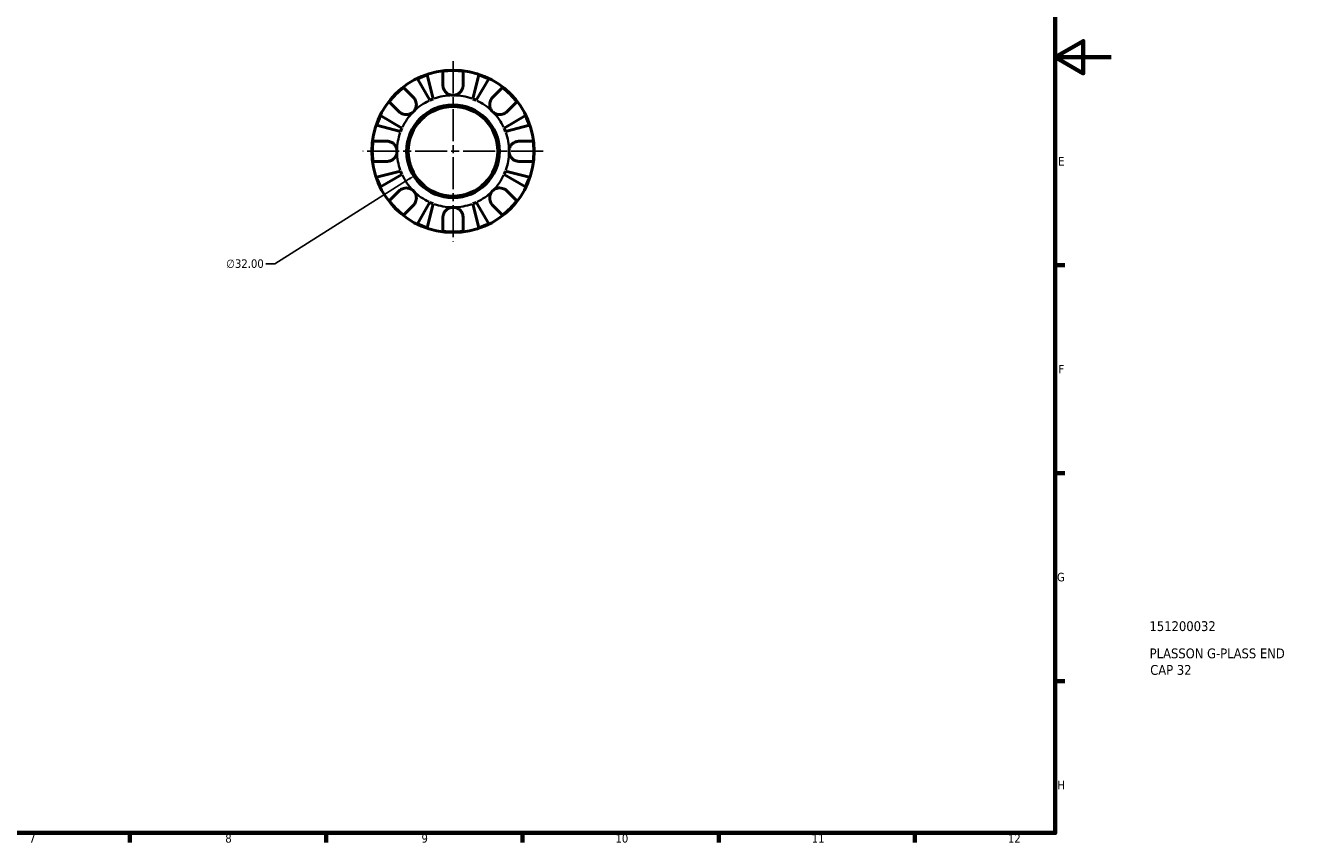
# Model space of a CAD drawing. Header units: millimetres. Extents: x 0 to 907, y 0 to 594.
# Tile 3 of 4: x 453 to 907, y 17 to 308. Entities that reach past the tile are written whole.
import ezdxf

# ---------------------------------------------------------------- set-up
doc = ezdxf.new("R2010")
doc.units = ezdxf.units.MM
doc.linetypes.add('CHAIN', pattern=[0.7087, 0.4724, -0.0591, 0.1181, -0.0591])
for name, color, linetype, lineweight in [('Border (ANSI)', 7, 'Continuous', 70), ('Center Mark (ANSI)', 7, 'Continuous', 25), ('Dimension (ANSI)', 7, 'Continuous', 25), ('Title (ISO)', 7, 'Continuous', 50), ('Visible (ANSI)', 7, 'Continuous', 50), ('Visible Narrow (ANSI)', 7, 'Continuous', 35)]:
    doc.layers.add(name, color=color, linetype=linetype, lineweight=lineweight)
doc.styles.add('Note Text (ANSI)', font='tahoma.ttf')
doc.styles.add('Note Text (ISO)', font='tahoma.ttf')
doc.dimstyles.new('Default - mm (ANSI)', dxfattribs={"dimtxt": 3.048, "dimasz": 2.5, "dimexe": 3.175, "dimexo": 1.6002, "dimgap": 0.8, "dimtad": 0, "dimtoh": 1, "dimrnd": 1e-08, "dimzin": 4, "dimdsep": 46, "dimtxsty": 'Note Text (ANSI)', "dimcen": 0.09, "dimdle": 10, "dimclrd": 256, "dimclre": 256, "dimclrt": 256, "dimadec": 1, "dimazin": 1, "dimtfac": 1, "dimtofl": 0, "dimtmove": 0, "dimatfit": 3, "dimfxl": 1, "dimtolj": 1, "dimtzin": 4, "dimlwd": -1, "dimlwe": -1, "dimarcsym": 0})

# ---------------------------------------------------------------- blocks, each defined once
blk = doc.blocks.new('Borders Default Border')
at = {"layer": 'Border (ANSI)'}
for p, q in [((821, 222.75), (824.45, 222.75)), ((821, 148.5), (824.45, 148.5)), ((821, 74.25), (824.45, 74.25)), ((490.58, 20), (490.58, 16.55)), ((560.67, 20), (560.67, 16.55)), ((630.75, 20), (630.75, 16.55)), ((700.83, 20), (700.83, 16.55)), ((770.92, 20), (770.92, 16.55))]:
    blk.add_line(p, q, dxfattribs=at)
at = {"layer": 'Border (ANSI)', "flags": 128}
for points in [[(20, 20), (20, 574), (821, 574), (821, 20), (20, 20)], [(841, 297), (821, 297), (831, 302.77), (831, 291.23), (821, 297)]]:
    blk.add_lwpolyline(points, dxfattribs=at)
at = {"layer": 'Border (ANSI)', "attachment_point": 7, "style": 'Note Text (ANSI)'}
for s, insert, char_height in [('E', (822.05, 258.35), 3.05), ('F', (822.14, 184.1), 3.05), ('G', (821.66, 109.79), 3.05), ('H', (821.81, 35.6), 3.05), ('7', (454.6, 16.55), 3.05), ('8', (524.63, 16.48), 3.05), ('9', (594.7, 16.49), 3.05), ('10', (663.96, 16.49), 3.048), ('11', (734.04, 16.55), 3.048), ('12', (804.13, 16.55), 3.048)]:
    blk.add_mtext(s, dxfattribs=dict(at, insert=insert, char_height=char_height))
blk = doc.blocks.new('Title Blocks ISO')
at = {"layer": 'Title (ISO)', "style": 'Note Text (ISO)'}
for tag, p in [('PART_NUMBER_001', (33.69, 72.11)), ('DESCRIPTION_001', (33.74, 62.38)), ('DESCRIPTION_002', (33.94, 56.47))]:
    blk.add_attdef(tag, p, '', height=3.5, dxfattribs=at)
blk = doc.blocks.new('*D8')
at = {"layer": 'Defpoints', "color": 0, "transparency": 16777216}
for p in [(619.49, 271.98), (592.44, 254.88)]:
    blk.add_point(p, dxfattribs=at)
at = {"layer": 'Dimension (ANSI)', "transparency": 16777216}
for p, q in [((605.88, 263.43), (606.06, 263.43)), ((605.97, 263.34), (605.97, 263.52)), ((542.36, 223.21), (590.33, 253.54)), ((539.14, 223.21), (542.36, 223.21))]:
    blk.add_line(p, q, dxfattribs=at)
blk.add_solid([(590.11, 253.89), (590.55, 253.19), (592.44, 254.88)], dxfattribs=at)
at = {"layer": 'Dimension (ANSI)', "transparency": 16777216, "insert": (524.95, 224.85), "char_height": 3.048, "attachment_point": 1, "style": 'Note Text (ANSI)'}
blk.add_mtext('\\A1;∅32.00', dxfattribs=at)

msp = doc.modelspace()

# ---------------------------------------------------------------- linework, layer by layer
at = {"layer": 'Center Mark (ANSI)', "linetype": 'CHAIN', "ltscale": 24.192183}
for p, q in [((605.967, 295.602), (605.967, 231.252)), ((638.142, 263.427), (573.792, 263.427))]:
    msp.add_line(p, q, dxfattribs=at)
at = {"layer": 'Visible (ANSI)'}
for p, q in [((596.691, 290.712), (598.908, 282.14)), ((602.367, 287.027), (602.367, 292.02)), ((609.567, 292.02), (609.567, 287.027)), ((613.025, 282.14), (615.242, 290.712)), ((588.294, 286.191), (591.825, 282.661)), ((597.726, 281.651), (593.232, 289.279)), ((618.701, 289.279), (614.208, 281.651)), ((620.109, 282.661), (623.639, 286.191)), ((586.733, 277.57), (583.203, 281.1)), ((628.73, 281.1), (625.2, 277.57)), ((587.254, 270.486), (578.682, 272.703)), ((580.115, 276.162), (587.743, 271.668)), ((624.19, 271.668), (631.818, 276.162)), ((633.251, 272.703), (624.68, 270.486)), ((577.374, 267.027), (582.367, 267.027)), ((629.567, 267.027), (634.559, 267.027)), ((582.367, 259.827), (577.374, 259.827)), ((634.559, 259.827), (629.567, 259.827)), ((578.682, 254.152), (587.254, 256.369)), ((587.743, 255.186), (580.115, 250.693)), ((631.818, 250.693), (624.19, 255.186)), ((624.68, 256.369), (633.251, 254.152)), ((583.203, 245.755), (586.733, 249.285)), ((593.232, 237.576), (597.726, 245.204)), ((614.208, 245.204), (618.701, 237.576)), ((625.2, 249.285), (628.73, 245.755)), ((591.825, 244.194), (588.294, 240.664)), ((598.908, 244.714), (596.691, 236.143)), ((615.242, 236.143), (613.025, 244.714)), ((623.639, 240.664), (620.109, 244.194)), ((602.367, 234.835), (602.367, 239.827)), ((609.567, 239.827), (609.567, 234.835))]:
    msp.add_line(p, q, dxfattribs=at)
for radius in [29, 16.58, 16]:
    msp.add_circle((605.967, 263.427), radius, dxfattribs=at)
for radius, start, end in [(28.818, 108.77511, 116.22489), (28.818, 82.82379, 97.17621), (28.818, 63.77511, 71.22489), (28.818, 127.82379, 142.17621), (28.818, 37.82379, 52.17621), (20, 110.66622, 114.33378), (20, 65.66622, 69.33378), (28.818, 153.77511, 161.22489), (28.818, 18.77511, 26.22489), (20, 155.66622, 159.33378), (20, 20.66622, 24.33378), (28.818, 172.82379, 187.17621), (28.818, 352.82379, 7.17621), (28.818, 198.77511, 206.22489), (20, 200.66622, 204.33378), (20, 335.66622, 339.33378), (28.818, 333.77511, 341.22489), (28.818, 217.82379, 232.17621), (20, 245.66622, 249.33378), (20, 290.66622, 294.33378), (28.818, 307.82379, 322.17621), (28.818, 243.77511, 251.22489), (28.818, 288.77511, 296.22489), (28.818, 262.82379, 277.17621)]:
    msp.add_arc((605.967, 263.427), radius, start, end, dxfattribs=at)
for points, knots in [([(605.967, 283.427), (605.674, 283.427), (605.382, 283.463), (604.786, 283.611), (604.485, 283.73), (603.802, 284.114), (603.448, 284.415), (602.964, 285.017), (602.802, 285.283), (602.598, 285.743), (602.534, 285.926), (602.441, 286.28), (602.409, 286.451), (602.374, 286.757), (602.367, 286.893), (602.367, 287.027)], [0, 0, 0, 0, 0.08783311, 0.08783311, 0.18435408, 0.18435408, 0.32279749, 0.32279749, 0.41754463, 0.41754463, 0.47774931, 0.47774931, 0.53276241, 0.53276241, 0.57681269, 0.57681269, 0.57681269, 0.57681269]), ([(609.567, 287.027), (609.567, 287.024), (609.567, 287.02), (609.566, 286.827), (609.551, 286.636), (609.491, 286.275), (609.451, 286.106), (609.333, 285.734), (609.25, 285.534), (608.969, 285.004), (608.737, 284.695), (608.137, 284.121), (607.762, 283.876), (606.914, 283.522), (606.443, 283.427), (605.967, 283.427)], [-0.58332629, -0.58332629, -0.58332629, -0.58332629, -0.58206847, -0.58206847, -0.51861604, -0.51861604, -0.4628074, -0.4628074, -0.39473272, -0.39473272, -0.27692423, -0.27692423, -0.14288351, -0.14288351, 0, 0, 0, 0]), ([(591.825, 282.661), (591.913, 282.572), (591.998, 282.478), (592.223, 282.2), (592.352, 282.006), (592.577, 281.579), (592.671, 281.347), (592.837, 280.767), (592.884, 280.414), (592.871, 279.608), (592.78, 279.163), (592.427, 278.306), (592.161, 277.906), (591.825, 277.57)], [-0.58004807, -0.58004807, -0.58004807, -0.58004807, -0.5384523, -0.5384523, -0.46383793, -0.46383793, -0.3862639, -0.3862639, -0.27840269, -0.27840269, -0.14277912, -0.14277912, 0, 0, 0, 0]), ([(620.109, 277.57), (619.926, 277.753), (619.763, 277.955), (619.474, 278.407), (619.352, 278.656), (619.13, 279.284), (619.061, 279.67), (619.049, 280.424), (619.099, 280.784), (619.271, 281.37), (619.365, 281.599), (619.593, 282.024), (619.723, 282.218), (619.945, 282.489), (620.025, 282.577), (620.109, 282.661)], [0, 0, 0, 0, 0.07774953, 0.07774953, 0.16081914, 0.16081914, 0.27783798, 0.27783798, 0.3882896, 0.3882896, 0.46542959, 0.46542959, 0.54035429, 0.54035429, 0.57953204, 0.57953204, 0.57953204, 0.57953204]), ([(591.825, 277.57), (591.641, 277.386), (591.439, 277.223), (590.987, 276.934), (590.738, 276.812), (590.11, 276.591), (589.724, 276.522), (588.971, 276.51), (588.61, 276.56), (588.024, 276.731), (587.795, 276.826), (587.37, 277.054), (587.176, 277.184), (586.905, 277.406), (586.817, 277.486), (586.733, 277.57)], [0, 0, 0, 0, 0.07774953, 0.07774953, 0.16081914, 0.16081914, 0.27783798, 0.27783798, 0.3882896, 0.3882896, 0.46542959, 0.46542959, 0.54035429, 0.54035429, 0.57953204, 0.57953204, 0.57953204, 0.57953204]), ([(625.2, 277.57), (625.111, 277.481), (625.017, 277.396), (624.739, 277.171), (624.545, 277.042), (624.118, 276.817), (623.887, 276.723), (623.306, 276.557), (622.954, 276.51), (622.147, 276.523), (621.702, 276.614), (620.845, 276.967), (620.445, 277.233), (620.109, 277.57)], [-0.58004807, -0.58004807, -0.58004807, -0.58004807, -0.5384523, -0.5384523, -0.46383793, -0.46383793, -0.3862639, -0.3862639, -0.27840269, -0.27840269, -0.14277912, -0.14277912, 0, 0, 0, 0]), ([(582.367, 267.027), (582.51, 267.027), (582.654, 267.019), (583.014, 266.975), (583.228, 266.93), (583.669, 266.792), (583.893, 266.697), (584.419, 266.406), (584.705, 266.188), (585.267, 265.606), (585.516, 265.228), (585.873, 264.374), (585.967, 263.903), (585.967, 263.427)], [-0.57647647, -0.57647647, -0.57647647, -0.57647647, -0.52968676, -0.52968676, -0.46054026, -0.46054026, -0.38562403, -0.38562403, -0.27730827, -0.27730827, -0.14258086, -0.14258086, 0, 0, 0, 0]), ([(585.967, 263.427), (585.967, 263.147), (585.934, 262.868), (585.799, 262.3), (585.692, 262.014), (585.334, 261.336), (585.041, 260.974), (584.446, 260.471), (584.179, 260.301), (583.686, 260.07), (583.471, 259.993), (583.027, 259.881), (582.802, 259.847), (582.507, 259.829), (582.437, 259.827), (582.367, 259.827)], [-2.49913258, -2.49913258, -2.49913258, -2.49913258, -2.41505436, -2.41505436, -2.32384732, -2.32384732, -2.1841143, -2.1841143, -2.08674766, -2.08674766, -2.01440674, -2.01440674, -1.93994266, -1.93994266, -1.91637503, -1.91637503, -1.91637503, -1.91637503]), ([(625.967, 263.427), (625.967, 263.708), (625.999, 263.987), (626.134, 264.555), (626.242, 264.84), (626.6, 265.519), (626.892, 265.881), (627.487, 266.383), (627.755, 266.554), (628.247, 266.785), (628.463, 266.861), (628.906, 266.974), (629.132, 267.008), (629.426, 267.025), (629.497, 267.027), (629.567, 267.027)], [-2.49913258, -2.49913258, -2.49913258, -2.49913258, -2.41505436, -2.41505436, -2.32384732, -2.32384732, -2.1841143, -2.1841143, -2.08674766, -2.08674766, -2.01440674, -2.01440674, -1.93994266, -1.93994266, -1.91637503, -1.91637503, -1.91637503, -1.91637503]), ([(629.567, 259.827), (629.424, 259.827), (629.279, 259.836), (628.92, 259.879), (628.705, 259.925), (628.264, 260.063), (628.04, 260.158), (627.514, 260.448), (627.228, 260.666), (626.666, 261.248), (626.417, 261.627), (626.061, 262.481), (625.967, 262.952), (625.967, 263.427)], [-0.57647647, -0.57647647, -0.57647647, -0.57647647, -0.52968676, -0.52968676, -0.46054026, -0.46054026, -0.38562403, -0.38562403, -0.27730827, -0.27730827, -0.14258086, -0.14258086, 0, 0, 0, 0]), ([(586.733, 249.285), (586.822, 249.374), (586.916, 249.459), (587.194, 249.683), (587.388, 249.812), (587.815, 250.038), (588.047, 250.132), (588.627, 250.297), (588.98, 250.345), (589.786, 250.332), (590.231, 250.241), (591.088, 249.888), (591.488, 249.622), (591.825, 249.285)], [-0.58004807, -0.58004807, -0.58004807, -0.58004807, -0.5384523, -0.5384523, -0.46383793, -0.46383793, -0.3862639, -0.3862639, -0.27840269, -0.27840269, -0.14277912, -0.14277912, 0, 0, 0, 0]), ([(620.109, 249.285), (620.292, 249.468), (620.495, 249.631), (620.946, 249.92), (621.195, 250.042), (621.824, 250.264), (622.209, 250.333), (622.963, 250.345), (623.324, 250.295), (623.909, 250.123), (624.138, 250.029), (624.563, 249.801), (624.757, 249.671), (625.028, 249.449), (625.117, 249.369), (625.2, 249.285)], [0, 0, 0, 0, 0.07774953, 0.07774953, 0.16081914, 0.16081914, 0.27783798, 0.27783798, 0.3882896, 0.3882896, 0.46542959, 0.46542959, 0.54035429, 0.54035429, 0.57953204, 0.57953204, 0.57953204, 0.57953204]), ([(591.825, 249.285), (592.008, 249.102), (592.171, 248.899), (592.46, 248.448), (592.582, 248.199), (592.803, 247.57), (592.872, 247.185), (592.884, 246.431), (592.834, 246.07), (592.663, 245.485), (592.568, 245.256), (592.34, 244.831), (592.21, 244.637), (591.988, 244.366), (591.908, 244.277), (591.825, 244.194)], [0, 0, 0, 0, 0.07774953, 0.07774953, 0.16081914, 0.16081914, 0.27783798, 0.27783798, 0.3882896, 0.3882896, 0.46542959, 0.46542959, 0.54035429, 0.54035429, 0.57953204, 0.57953204, 0.57953204, 0.57953204]), ([(620.109, 244.194), (620.02, 244.283), (619.935, 244.377), (619.711, 244.655), (619.582, 244.849), (619.356, 245.276), (619.262, 245.507), (619.097, 246.088), (619.049, 246.44), (619.062, 247.247), (619.153, 247.692), (619.506, 248.549), (619.772, 248.949), (620.109, 249.285)], [-0.58004807, -0.58004807, -0.58004807, -0.58004807, -0.5384523, -0.5384523, -0.46383793, -0.46383793, -0.3862639, -0.3862639, -0.27840269, -0.27840269, -0.14277912, -0.14277912, 0, 0, 0, 0]), ([(602.367, 239.827), (602.367, 239.97), (602.375, 240.115), (602.419, 240.474), (602.464, 240.689), (602.602, 241.13), (602.697, 241.354), (602.988, 241.88), (603.206, 242.166), (603.788, 242.728), (604.166, 242.977), (605.02, 243.333), (605.491, 243.427), (605.967, 243.427)], [-0.57647647, -0.57647647, -0.57647647, -0.57647647, -0.52968676, -0.52968676, -0.46054026, -0.46054026, -0.38562403, -0.38562403, -0.27730827, -0.27730827, -0.14258086, -0.14258086, 0, 0, 0, 0]), ([(605.967, 243.427), (606.247, 243.427), (606.526, 243.395), (607.095, 243.26), (607.38, 243.152), (608.058, 242.794), (608.42, 242.502), (608.923, 241.907), (609.093, 241.64), (609.324, 241.147), (609.401, 240.931), (609.513, 240.488), (609.547, 240.262), (609.565, 239.968), (609.567, 239.897), (609.567, 239.827)], [-2.49913258, -2.49913258, -2.49913258, -2.49913258, -2.41505436, -2.41505436, -2.32384732, -2.32384732, -2.1841143, -2.1841143, -2.08674766, -2.08674766, -2.01440674, -2.01440674, -1.93994266, -1.93994266, -1.91637503, -1.91637503, -1.91637503, -1.91637503])]:
    msp.add_open_spline(points, degree=3, knots=knots, dxfattribs=at)
at = {"layer": 'Visible Narrow (ANSI)'}
for start, end in [(115.36709, 133.96669), (91.03331, 109.63291), (70.36709, 88.96669), (46.03331, 64.63291), (136.03331, 154.63291), (25.36709, 43.96669), (160.36709, 178.96669), (1.03331, 19.63291), (181.03331, 199.63291), (340.36709, 358.96669), (205.36709, 223.96669), (316.03331, 334.63291), (226.03331, 244.63291), (295.36709, 313.96669), (250.36709, 268.96669), (271.03331, 289.63291)]:
    msp.add_arc((605.967, 263.427), 20, start, end, dxfattribs=at)

# ---------------------------------------------------------------- block references
msp.add_blockref('Borders Default Border', (0, 0))
msp.add_blockref('Title Blocks ISO', (821, 20)).add_auto_attribs({'PART_NUMBER_001': '151200032', 'DESCRIPTION_001': 'PLASSON G-PLASS END', 'DESCRIPTION_002': 'CAP 32'})

# ---------------------------------------------------------------- dimensions: what is measured, and where the dimension line sits
at = {"layer": 'Dimension (ANSI)'}
dim = msp.add_diameter_dim_2p(p1=(619.49, 271.978), p2=(592.443, 254.877), dimstyle='Default - mm (ANSI)', override={"dimgap": 0.8, "dimtih": 1, "dimdec": 2, "dimlfac": 1, "dimtol": 0, "dimlim": 0, "dimtp": 0, "dimtm": 0, "dimtdec": 2}, dxfattribs=at)
dim.commit()
dim.dimension.update_dxf_attribs({"geometry": '*D8', "text_midpoint": (531.644, 223.213), "dimtype": 163})

doc.saveas('drawing.dxf')
